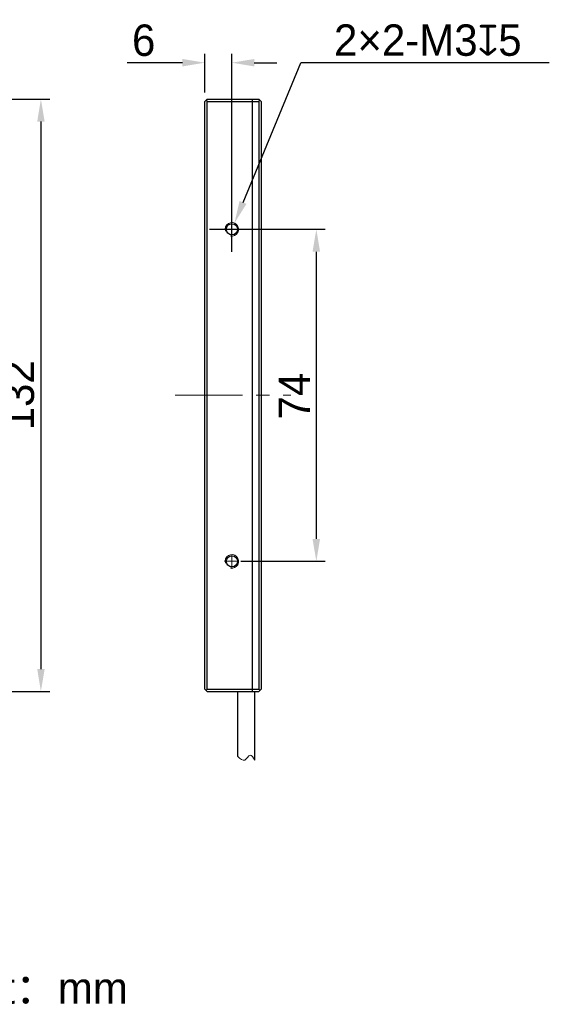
# Model space of a CAD drawing. Header units: inches. Extents: x 104 to 276, y -6115 to -5944.
# Tile 5 of 5: x 217 to 276, y -6115 to -6005. Entities that reach past the tile are written whole.
import ezdxf

# ---------------------------------------------------------------- set-up
doc = ezdxf.new("R2010")
doc.units = ezdxf.units.IN
doc.header["$LTSCALE"] = 3
doc.header["$MEASUREMENT"] = 0
doc.header["$PDSIZE"] = -5
doc.linetypes.add('CENTERX2', pattern=[4, 2.5, -0.5, 0.5, -0.5])
doc.layers.get('Defpoints').update_dxf_attribs({"lineweight": 18})
for name, color, linetype, lineweight in [('中心线', 1, 'CENTERX2', 20), ('标注', 3, 'Continuous', 25), ('粗实线', 7, 'Continuous', 30), ('细实线', 7, 'Continuous', 15)]:
    doc.layers.add(name, color=color, linetype=linetype, lineweight=lineweight)
doc.styles.get("Standard").update_dxf_attribs({"font": '兰亭黑 GBK.TTF'})
doc.dimstyles.new('CST Standard', dxfattribs={"dimtxt": 3.5, "dimasz": 2.5, "dimexe": 1, "dimexo": 1, "dimgap": 0.6, "dimtad": 1, "dimtoh": 1, "dimdsep": 46, "dimtxsty": 'Standard', "dimcen": -2.5, "dimdle": 5, "dimadec": 1, "dimazin": 2, "dimtfac": 1, "dimtofl": 0, "dimtmove": 0, "dimatfit": 0, "dimfxl": 1, "dimtolj": 1, "dimarcsym": 0})

# ---------------------------------------------------------------- blocks, each defined once
blk = doc.blocks.new('*X7')
at = {"layer": 'Defpoints', "color": 0}
for p in [(194.72, -6013.79), (194.72, -6079.79), (219.15, -6079.79)]:
    blk.add_point(p, dxfattribs=at)
at = {"layer": '标注', "color": 0, "linetype": 'Continuous', "lineweight": -2, "ltscale": 3}
for p, q in [((195.72, -6013.79), (220.15, -6013.79)), ((195.72, -6079.79), (220.15, -6079.79))]:
    blk.add_line(p, q, dxfattribs=at)
at = {"layer": '标注', "color": 9, "linetype": 'Continuous', "lineweight": -2, "ltscale": 3}
blk.add_line((219.15, -6016.29), (219.15, -6077.29), dxfattribs=at)
at = {"layer": '标注', "color": 9}
for points in [[(219.57, -6016.29), (218.74, -6016.29), (219.15, -6013.79)], [(218.74, -6077.29), (219.57, -6077.29), (219.15, -6079.79)]]:
    blk.add_solid(points, dxfattribs=at)
at = {"layer": '标注', "color": 7, "ltscale": 3, "insert": (216.66, -6046.79), "char_height": 3.5, "attachment_point": 5, "rotation": 90}
blk.add_mtext('\\A1;132', dxfattribs=at)
blk = doc.blocks.new('*X8')
at = {"layer": 'Defpoints', "color": 0}
for p in [(240.42, -6028.29), (240.42, -6065.29), (249.83, -6065.29)]:
    blk.add_point(p, dxfattribs=at)
at = {"layer": '标注', "color": 0, "linetype": 'Continuous', "lineweight": -2, "ltscale": 3}
for p, q in [((241.42, -6028.29), (250.83, -6028.29)), ((241.42, -6065.29), (250.83, -6065.29))]:
    blk.add_line(p, q, dxfattribs=at)
at = {"layer": '标注', "color": 9, "linetype": 'Continuous', "lineweight": -2, "ltscale": 3}
blk.add_line((249.83, -6030.79), (249.83, -6062.79), dxfattribs=at)
at = {"layer": '标注', "color": 9}
for points in [[(250.25, -6030.79), (249.41, -6030.79), (249.83, -6028.29)], [(249.41, -6062.79), (250.25, -6062.79), (249.83, -6065.29)]]:
    blk.add_solid(points, dxfattribs=at)
at = {"layer": '标注', "color": 7, "ltscale": 3, "insert": (247.37, -6046.88), "char_height": 3.5, "attachment_point": 5, "rotation": 90}
blk.add_mtext('\\A1;74', dxfattribs=at)
blk = doc.blocks.new('*X9')
at = {"layer": 'Defpoints', "color": 0}
for p in [(237.42, -6009.72), (237.42, -6014.04), (240.42, -6028.29)]:
    blk.add_point(p, dxfattribs=at)
at = {"layer": '标注', "color": 9, "linetype": 'Continuous', "lineweight": -2, "ltscale": 3}
for p, q in [((234.92, -6009.72), (228.77, -6009.72)), ((242.92, -6009.72), (245.42, -6009.72))]:
    blk.add_line(p, q, dxfattribs=at)
at = {"layer": '标注', "color": 0, "linetype": 'Continuous', "lineweight": -2, "ltscale": 3}
for p, q in [((237.42, -6013.04), (237.42, -6008.72)), ((240.42, -6027.29), (240.42, -6008.72))]:
    blk.add_line(p, q, dxfattribs=at)
at = {"layer": '标注', "color": 9}
for points in [[(234.92, -6010.14), (234.92, -6009.31), (237.42, -6009.72)], [(242.92, -6009.31), (242.92, -6010.14), (240.42, -6009.72)]]:
    blk.add_solid(points, dxfattribs=at)
at = {"layer": '标注', "color": 7, "ltscale": 3, "insert": (230.6, -6007.24), "char_height": 3.5, "attachment_point": 5}
blk.add_mtext('\\A1;6', dxfattribs=at)
blk = doc.blocks.new('*X10')
at = {"layer": 'Defpoints', "color": 0}
for p in [(240.71, -6027.6), (240.14, -6028.98)]:
    blk.add_point(p, dxfattribs=at)
at = {"layer": '标注', "color": 9, "linetype": 'Continuous', "lineweight": -2, "ltscale": 3}
for p in [(241.67, -6025.29), (275.78, -6009.72)]:
    blk.add_line(p, (248.12, -6009.72), dxfattribs=at)
at = {"layer": '标注', "color": 0, "linetype": 'Continuous', "ltscale": 3}
for p, q in [((240.42, -6030.79), (240.42, -6025.79)), ((237.92, -6028.29), (242.92, -6028.29))]:
    blk.add_line(p, q, dxfattribs=at)
at = {"layer": '标注', "color": 9}
blk.add_solid([(241.28, -6025.13), (242.05, -6025.45), (240.71, -6027.6)], dxfattribs=at)
at = {"layer": '标注', "color": 7, "ltscale": 3, "insert": (262.25, -6007.23), "char_height": 3.5, "attachment_point": 5}
blk.add_mtext('\\A1;2×2-M3{\\fGDT|b1|i0|c0|p2;x}5', dxfattribs=at)

msp = doc.modelspace()

# ---------------------------------------------------------------- linework, layer by layer
at = {"layer": '中心线', "color": 0, "ltscale": 0.2}
for p, q in [((239.5989, -6028.2884), (241.2489, -6028.2884)), ((240.4239, -6029.1134), (240.4239, -6027.4634)), ((240.4239, -6066.1134), (240.4239, -6064.4634)), ((239.5989, -6065.2884), (241.2489, -6065.2884))]:
    msp.add_line(p, q, dxfattribs=at)
at = {"layer": '中心线', "color": 0}
msp.add_line((234.1239, -6046.7884), (246.9739, -6046.7884), dxfattribs=at)
at = {"layer": '粗实线', "color": 0}
for p, q in [((237.6739, -6013.7884), (237.4239, -6014.0384)), ((237.4239, -6079.5384), (237.4239, -6014.0384)), ((237.5489, -6013.9134), (237.6739, -6014.0384)), ((237.6739, -6013.7884), (243.4239, -6013.7884)), ((237.6739, -6079.5384), (237.6739, -6014.0384)), ((237.6739, -6014.0384), (243.4239, -6014.0384)), ((242.6739, -6013.7884), (242.6739, -6079.7884)), ((243.4239, -6013.7884), (243.6739, -6014.0384)), ((243.4239, -6014.0384), (243.5489, -6013.9134)), ((243.4239, -6014.0384), (243.4239, -6079.5384)), ((243.6739, -6014.0384), (243.6739, -6079.5384)), ((237.4239, -6079.5384), (237.6739, -6079.7884)), ((237.6739, -6079.5384), (237.5489, -6079.6634)), ((237.6739, -6079.5384), (243.4239, -6079.5384)), ((237.6739, -6079.7884), (243.4239, -6079.7884)), ((241.0739, -6087.046), (241.0739, -6079.7884)), ((242.9739, -6087.4422), (242.9739, -6079.7884)), ((243.5489, -6079.6634), (243.4239, -6079.5384)), ((243.4239, -6079.7884), (243.6739, -6079.5384))]:
    msp.add_line(p, q, dxfattribs=at)
for centre in [(240.4239, -6028.2884), (240.4239, -6065.2884)]:
    msp.add_circle(centre, 0.625, dxfattribs=at)
at = {"layer": '细实线', "color": 0}
for centre in [(240.4239, -6028.2884), (240.4239, -6065.2884)]:
    msp.add_arc(centre, 0.75, 255, 195, dxfattribs=at)
at = {"layer": '细实线', "color": 0, "ltscale": 3}
msp.add_open_spline([(242.9739, -6087.4422), (242.8005, -6087.1451), (242.4427, -6086.5321), (241.8793, -6087.7899), (241.3498, -6087.3008), (241.0739, -6087.046)], degree=3, knots=[0, 0, 0, 0, 15898.63190152, 32805.28015744, 51202.66717175, 51202.66717175, 51202.66717175, 51202.66717175], dxfattribs=at)

# ---------------------------------------------------------------- texts
at = {"layer": '标注', "color": 0, "ltscale": 3, "insert": (207.9443, -6111.0948), "char_height": 3.5, "width": 55.615857, "attachment_point": 1}
msp.add_mtext('{\\C0;Unit：mm}', dxfattribs=at)

# ---------------------------------------------------------------- dimensions: what is measured, and where the dimension line sits
at = {"layer": '标注', "color": 0, "ltscale": 3}
dim = msp.add_linear_dim(base=(237.4239, -6009.7232), p1=(240.4239, -6028.2884), p2=(237.4239, -6014.0384), dimstyle='CST Standard', override={"dimlfac": 2, "dimsah": 1, "dimclrd": 9, "dimclrt": 7, "dimtzin": 0}, dxfattribs=at)
dim.commit()
dim.dimension.update_dxf_attribs({"geometry": '*X9', "text_midpoint": (230.5961, -6007.2358)})
dim = msp.add_diameter_dim_2p(p1=(240.1366, -6028.9812), p2=(240.7112, -6027.5956), text='2×2-M3{\\fGDT|b1|i0|c0|p2;x}5', dimstyle='CST Standard', override={"dimlfac": 2, "dimpost": '%%C<>', "dimtxsty": 'Standard', "dimsah": 1, "dimclrd": 9, "dimclrt": 7, "dimtzin": 0}, dxfattribs=at)
dim.commit()
dim.dimension.update_dxf_attribs({"geometry": '*X10', "text_midpoint": (262.2521, -6009.7232), "dimtype": 163})
for base, p1, p2, picture, middle in [((219.1543, -6079.7884), (194.7174, -6013.7884), (194.7174, -6079.7884), '*X7', (219.1543, -6046.7884)), ((249.8315, -6065.2884), (240.4239, -6028.2884), (240.4239, -6065.2884), '*X8', (249.8315, -6046.881))]:
    dim = msp.add_linear_dim(base=base, p1=p1, p2=p2, angle=270, dimstyle='CST Standard', override={"dimlfac": 2, "dimsah": 1, "dimclrd": 9, "dimclrt": 7, "dimtzin": 0}, dxfattribs=at)
    dim.commit()
    dim.dimension.update_dxf_attribs({"geometry": picture, "text_midpoint": middle, "dimtype": 160})

doc.saveas('drawing.dxf')
